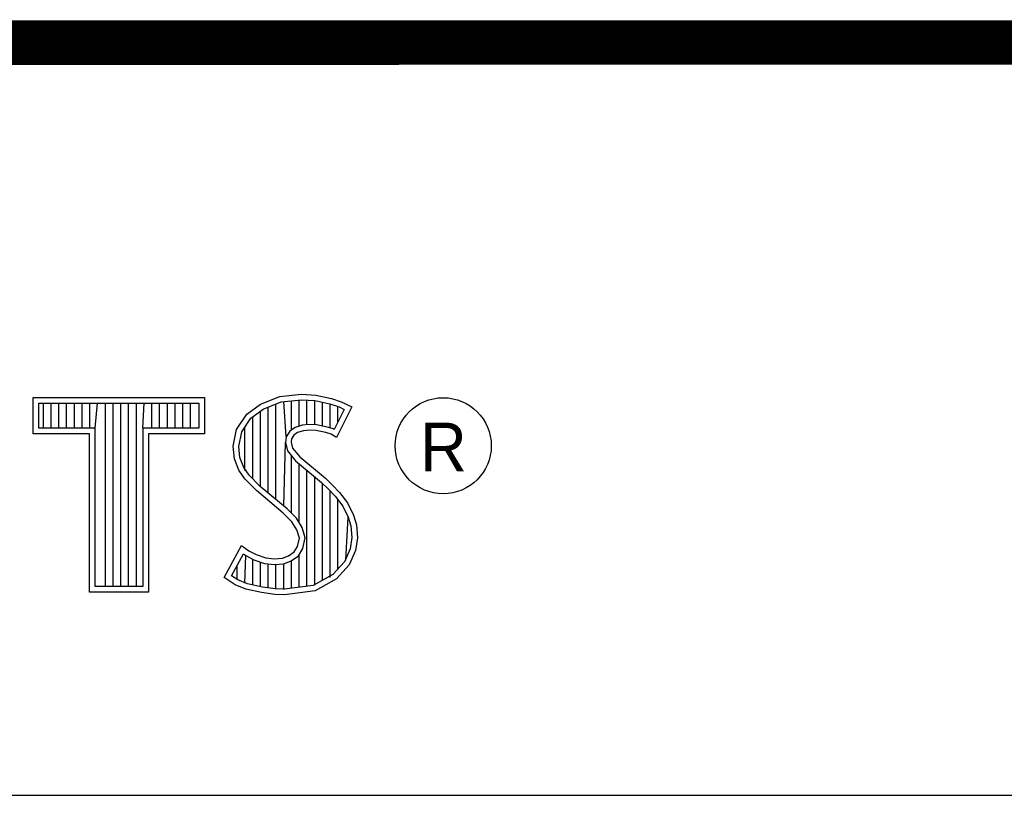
# Model space of a CAD drawing. Header units: inches. Extents: x 0.2 to 16.8, y 0.2 to 10.8.
# Tile 8 of 10: x 14.218 to 14.659, y 1.633 to 1.981. Entities that reach past the tile are written whole.
import ezdxf

# ---------------------------------------------------------------- set-up
doc = ezdxf.new("R2010")
doc.units = ezdxf.units.IN
doc.header["$LTSCALE"] = 0.935
doc.header["$MEASUREMENT"] = 0
doc.layers.get('0').update_dxf_attribs({"linetype": 'CONTINUOUS'})
doc.styles.add('TEXTSTYLE_2', font='txt')

msp = doc.modelspace()

# ---------------------------------------------------------------- linework, layer by layer
at = {"color": 2, "linetype": 'CONTINUOUS'}
for p, q in [((14.22365, 1.81126), (14.30046, 1.81126)), ((14.22365, 1.79499), (14.22365, 1.81126)), ((14.30046, 1.81126), (14.30046, 1.79499)), ((14.32555, 1.80834), (14.33424, 1.81179)), ((14.33424, 1.81179), (14.34384, 1.81284)), ((14.33486, 1.80932), (14.34389, 1.81031)), ((14.34288, 1.79844), (14.34288, 1.81019)), ((14.34384, 1.81284), (14.35029, 1.81239)), ((14.34389, 1.81031), (14.34994, 1.80988)), ((14.34636, 1.79907), (14.34636, 1.81013)), ((14.34983, 1.79906), (14.34983, 1.80989)), ((14.34994, 1.80988), (14.35666, 1.80845)), ((14.35029, 1.81239), (14.35734, 1.81089)), ((14.35734, 1.81089), (14.36169, 1.80939)), ((14.22618, 1.80873), (14.29793, 1.80873)), ((14.22618, 1.79752), (14.22618, 1.80873)), ((14.22819, 1.79752), (14.22819, 1.80873)), ((14.23167, 1.79752), (14.23167, 1.80873)), ((14.23514, 1.79752), (14.23514, 1.80873)), ((14.23862, 1.79752), (14.23862, 1.80873)), ((14.24209, 1.79752), (14.24209, 1.80873)), ((14.24557, 1.79752), (14.24557, 1.80873)), ((14.24904, 1.79752), (14.24904, 1.80873)), ((14.25137, 1.79752), (14.25252, 1.80873)), ((14.25599, 1.72656), (14.25599, 1.80873)), ((14.25947, 1.72656), (14.25947, 1.80873)), ((14.26295, 1.72656), (14.26295, 1.80873)), ((14.26642, 1.72656), (14.26642, 1.80873)), ((14.2699, 1.72656), (14.2699, 1.80873)), ((14.27274, 1.79752), (14.27337, 1.80873)), ((14.27685, 1.79752), (14.27685, 1.80873)), ((14.28032, 1.79752), (14.28032, 1.80873)), ((14.2838, 1.79752), (14.2838, 1.80873)), ((14.28727, 1.79752), (14.28727, 1.80873)), ((14.29075, 1.79752), (14.29075, 1.80873)), ((14.29422, 1.79752), (14.29422, 1.80873)), ((14.29793, 1.80873), (14.29793, 1.79752)), ((14.3194, 1.80385), (14.32555, 1.80834)), ((14.32125, 1.80207), (14.32678, 1.80611)), ((14.32678, 1.80611), (14.33486, 1.80932)), ((14.32898, 1.76843), (14.32898, 1.80699)), ((14.33245, 1.76552), (14.33245, 1.80836)), ((14.33704, 1.7936), (14.33593, 1.80943)), ((14.33941, 1.7967), (14.33941, 1.80981)), ((14.35331, 1.79848), (14.35331, 1.80917)), ((14.35666, 1.80845), (14.36074, 1.80705)), ((14.35678, 1.79763), (14.35678, 1.80841)), ((14.36307, 1.80596), (14.35857, 1.79697)), ((14.36649, 1.80715), (14.35959, 1.79335)), ((14.36026, 1.80033), (14.36026, 1.80721)), ((14.36074, 1.80705), (14.36307, 1.80596)), ((14.36169, 1.80939), (14.36649, 1.80715)), ((14.31475, 1.79695), (14.3194, 1.80385)), ((14.31713, 1.79596), (14.32125, 1.80207)), ((14.32203, 1.77481), (14.32203, 1.80264)), ((14.3255, 1.77133), (14.3255, 1.80518)), ((14.25137, 1.79752), (14.22618, 1.79752)), ((14.25137, 1.72656), (14.25137, 1.79752)), ((14.29793, 1.79752), (14.27274, 1.79752)), ((14.27274, 1.79752), (14.27274, 1.72656)), ((14.31325, 1.78946), (14.31475, 1.79695)), ((14.31855, 1.77853), (14.31855, 1.79807)), ((14.34106, 1.7979), (14.33867, 1.79617)), ((14.34424, 1.79884), (14.34106, 1.7979)), ((14.34737, 1.79919), (14.34424, 1.79884)), ((14.34744, 1.79665), (14.34474, 1.79635)), ((14.35061, 1.79902), (14.34737, 1.79919)), ((14.35029, 1.7965), (14.34744, 1.79665)), ((14.35542, 1.79805), (14.35061, 1.79902)), ((14.35826, 1.79717), (14.35542, 1.79805)), ((14.35857, 1.79697), (14.35826, 1.79717)), ((14.24884, 1.79499), (14.22365, 1.79499)), ((14.24884, 1.72404), (14.24884, 1.79499)), ((14.30046, 1.79499), (14.27527, 1.79499)), ((14.27527, 1.79499), (14.27527, 1.72404)), ((14.3158, 1.78934), (14.31713, 1.79596)), ((14.33704, 1.7936), (14.33679, 1.7911)), ((14.33867, 1.79617), (14.33704, 1.7936)), ((14.33949, 1.79275), (14.33934, 1.79125)), ((14.34054, 1.7944), (14.33949, 1.79275)), ((14.34219, 1.7956), (14.34054, 1.7944)), ((14.34474, 1.79635), (14.34219, 1.7956)), ((14.35479, 1.7956), (14.35029, 1.7965)), ((14.35719, 1.79485), (14.35479, 1.7956)), ((14.35959, 1.79335), (14.35719, 1.79485)), ((14.31385, 1.78376), (14.31325, 1.78946)), ((14.31633, 1.78435), (14.3158, 1.78934)), ((14.33593, 1.76261), (14.33679, 1.7911)), ((14.33679, 1.7911), (14.33761, 1.78743)), ((14.33934, 1.79125), (14.33994, 1.78856)), ((14.33994, 1.78856), (14.34309, 1.78466)), ((14.3158, 1.77866), (14.31385, 1.78376)), ((14.31805, 1.77985), (14.31633, 1.78435)), ((14.33761, 1.78743), (14.34129, 1.78287)), ((14.33941, 1.75939), (14.33941, 1.7852)), ((14.34309, 1.78466), (14.35464, 1.77506)), ((14.32044, 1.77639), (14.31805, 1.77985)), ((14.34129, 1.78287), (14.35294, 1.77319)), ((14.34288, 1.75517), (14.34288, 1.78155)), ((14.3185, 1.77476), (14.3158, 1.77866)), ((14.32375, 1.76952), (14.3185, 1.77476)), ((14.32545, 1.77138), (14.32044, 1.77639)), ((14.34636, 1.72661), (14.34636, 1.77866)), ((14.34983, 1.72707), (14.34983, 1.77577)), ((14.35464, 1.77506), (14.35779, 1.77192)), ((14.33745, 1.76134), (14.32545, 1.77138)), ((14.35294, 1.77319), (14.35598, 1.77015)), ((14.35331, 1.7293), (14.35331, 1.77282)), ((14.35598, 1.77015), (14.35902, 1.76697)), ((14.35779, 1.77192), (14.36094, 1.76862)), ((14.33574, 1.75947), (14.32375, 1.76952)), ((14.35678, 1.7306), (14.35678, 1.76931)), ((14.35902, 1.76697), (14.36239, 1.76262)), ((14.36094, 1.76862), (14.36454, 1.76397)), ((14.34163, 1.75716), (14.33745, 1.76134)), ((14.36026, 1.73444), (14.36026, 1.76537)), ((14.36239, 1.76262), (14.36489, 1.75763)), ((14.36454, 1.76397), (14.36724, 1.75857)), ((14.33964, 1.75557), (14.33574, 1.75947)), ((14.34423, 1.75301), (14.34163, 1.75716)), ((14.36373, 1.73828), (14.36489, 1.75763)), ((14.36489, 1.75763), (14.36609, 1.75375)), ((14.36724, 1.75857), (14.36859, 1.75423)), ((14.34189, 1.75198), (14.33964, 1.75557)), ((14.34554, 1.74833), (14.34423, 1.75301)), ((14.36609, 1.75375), (14.3665, 1.74848)), ((14.36859, 1.75423), (14.36904, 1.74838)), ((14.34294, 1.74823), (14.34189, 1.75198)), ((14.34219, 1.74448), (14.34294, 1.74823)), ((14.34458, 1.74353), (14.34554, 1.74833)), ((14.3665, 1.74848), (14.3657, 1.7434)), ((14.36904, 1.74838), (14.36814, 1.74268)), ((14.3092, 1.73054), (14.317, 1.74493)), ((14.317, 1.74493), (14.3203, 1.74253)), ((14.34069, 1.74208), (14.34219, 1.74448)), ((14.31252, 1.73136), (14.31784, 1.74119)), ((14.31784, 1.74119), (14.31898, 1.74036)), ((14.31855, 1.72796), (14.31898, 1.74036)), ((14.31898, 1.74036), (14.32261, 1.73855)), ((14.3203, 1.74253), (14.3236, 1.74088)), ((14.3236, 1.74088), (14.32795, 1.73938)), ((14.32795, 1.73938), (14.33185, 1.73893)), ((14.33185, 1.73893), (14.33544, 1.73923)), ((14.33544, 1.73923), (14.33814, 1.74028)), ((14.33814, 1.74028), (14.34069, 1.74208)), ((14.33935, 1.73804), (14.34257, 1.74031)), ((14.34257, 1.74031), (14.34458, 1.74353)), ((14.34288, 1.72615), (14.34288, 1.74053)), ((14.3657, 1.7434), (14.36314, 1.73763)), ((14.36814, 1.74268), (14.36529, 1.73624)), ((14.31508, 1.72959), (14.31508, 1.73608)), ((14.32203, 1.72722), (14.32203, 1.73875)), ((14.32261, 1.73855), (14.32738, 1.7369)), ((14.3255, 1.72642), (14.3255, 1.73755)), ((14.32738, 1.7369), (14.3318, 1.73639)), ((14.32898, 1.7259), (14.32898, 1.73672)), ((14.3318, 1.73639), (14.33602, 1.73675)), ((14.33245, 1.72538), (14.33245, 1.73632)), ((14.33593, 1.72524), (14.33593, 1.73671)), ((14.33602, 1.73675), (14.33935, 1.73804)), ((14.33941, 1.7257), (14.33941, 1.73806)), ((14.36314, 1.73763), (14.35799, 1.73194)), ((14.36529, 1.73624), (14.35959, 1.72994)), ((14.31415, 1.72724), (14.3092, 1.73054)), ((14.31534, 1.72949), (14.31252, 1.73136)), ((14.35799, 1.73194), (14.34918, 1.72698)), ((14.27274, 1.72656), (14.25137, 1.72656)), ((14.31895, 1.72529), (14.31415, 1.72724)), ((14.31969, 1.72772), (14.31534, 1.72949)), ((14.32645, 1.72628), (14.31969, 1.72772)), ((14.33223, 1.72541), (14.32645, 1.72628)), ((14.34918, 1.72698), (14.33622, 1.72528)), ((14.35959, 1.72994), (14.34999, 1.72454)), ((14.27527, 1.72404), (14.24884, 1.72404)), ((14.326, 1.72379), (14.31895, 1.72529)), ((14.332, 1.72289), (14.326, 1.72379)), ((14.33634, 1.72274), (14.332, 1.72289)), ((14.33622, 1.72528), (14.33223, 1.72541)), ((14.34999, 1.72454), (14.33634, 1.72274)), ((13.06532, 1.63288), (16.75003, 1.63288))]:
    msp.add_line(p, q, dxfattribs=at)
at = {"color": 7, "linetype": 'CONTINUOUS', "const_width": 0.02}
msp.add_lwpolyline([(11.47181, 1.97017), (16.75, 1.97072)], dxfattribs=at)
at = {"color": 2, "linetype": 'CONTINUOUS'}
msp.add_circle((14.40744, 1.78964), 0.02154, dxfattribs=at)

# ---------------------------------------------------------------- texts
at = {"color": 2, "linetype": 'CONTINUOUS', "insert": (14.39705, 1.79998), "char_height": 0.02174, "width": 0.021738, "attachment_point": 1, "line_spacing_factor": 0.9, "style": 'TEXTSTYLE_2'}
msp.add_mtext('R', dxfattribs=at)

doc.saveas('drawing.dxf')
